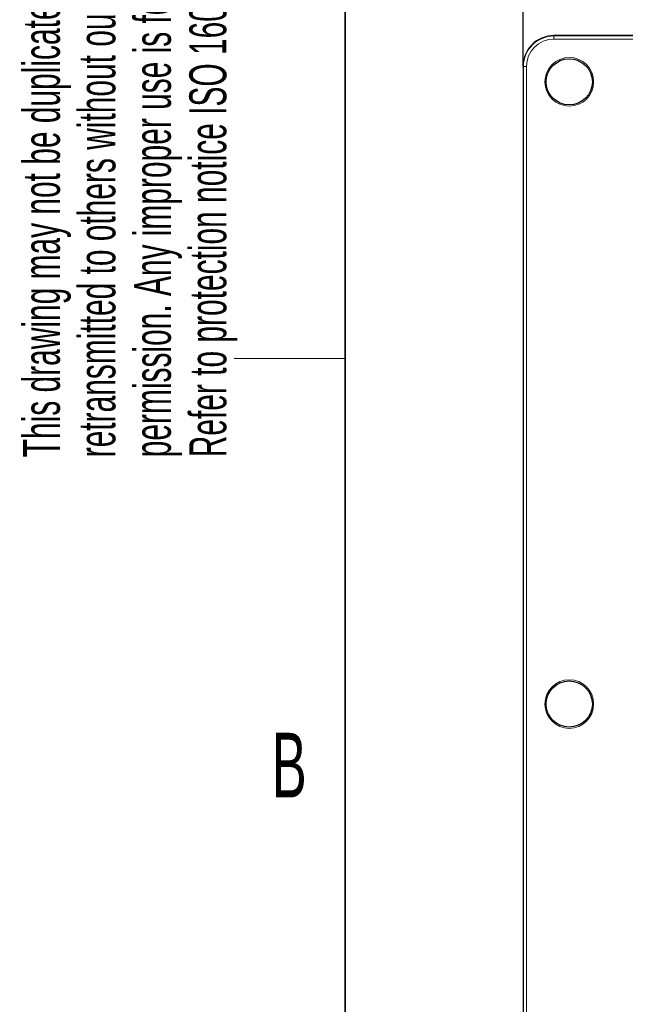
# Model space of a CAD drawing. Header units: millimetres. Extents: x 5 to 418, y 2 to 292.
# Tile 19 of 67: x 8 to 41, y 202 to 256. Entities that reach past the tile are written whole.
import ezdxf

# ---------------------------------------------------------------- set-up
doc = ezdxf.new("R2010")
doc.units = ezdxf.units.MM
doc.layers.add('SLD-0', color=7, linetype='Continuous')
doc.styles.add('SLDTEXTSTYLE1', font='TXT', dxfattribs={"width": 0.605})
doc.dimstyles.new('SLDDIMSTYLE1', dxfattribs={"dimtxt": 3.5, "dimasz": 3.302, "dimexe": 0, "dimexo": 0.0625, "dimgap": 0.875, "dimtad": 1, "dimlfac": 3, "dimrnd": 1e-09, "dimzin": 12, "dimdsep": 46, "dimtxsty": 'SLDTEXTSTYLE1', "dimsah": 1, "dimcen": 0.09, "dimadec": 0, "dimazin": 3, "dimtfac": 1, "dimtofl": 0, "dimtmove": 0, "dimatfit": 3, "dimfxl": 1, "dimfrac": 2, "dimtolj": 1, "dimtzin": 12, "dimarcsym": 0})

# ---------------------------------------------------------------- blocks, each defined once
blk = doc.blocks.new('_D_7')
at = {"layer": 'SLD-0', "color": 7}
for p, q in [((35.622, 253.056), (35.622, 265.723)), ((130.622, 253.056), (130.622, 265.723)), ((35.622, 264.723), (130.622, 264.723))]:
    blk.add_line(p, q, dxfattribs=at)
for points in [[(35.622, 264.723), (38.924, 264.215), (38.924, 265.231)], [(130.622, 264.723), (127.32, 265.231), (127.32, 264.215)]]:
    blk.add_solid(points, dxfattribs=at)
at = {"layer": 'SLD-0', "color": 7, "insert": (79.112, 269.235), "char_height": 3.5, "attachment_point": 1, "style": 'SLDTEXTSTYLE1'}
blk.add_mtext('285', dxfattribs=at)

msp = doc.modelspace()

# ---------------------------------------------------------------- linework, layer by layer
at = {"color": 7, "linetype": 'Continuous', "lineweight": 25}
for p, q in [((128.9558, 254.723), (37.2891, 254.723)), ((35.6225, 253.0563), (35.6225, 83.0563))]:
    msp.add_line(p, q, dxfattribs=at)
at = {"color": 7, "linetype": 'Continuous', "lineweight": 18}
for p, q in [((37.2891, 254.723), (37.2891, 254.7026)), ((37.2891, 254.5359), (37.2891, 254.7026)), ((37.2891, 254.7026), (128.9558, 254.7026)), ((128.9558, 254.5359), (37.2891, 254.5359)), ((35.6429, 253.0563), (35.6225, 253.0563)), ((35.8095, 253.0563), (35.6429, 253.0563)), ((35.6429, 83.0563), (35.6429, 253.0563)), ((35.8095, 253.0563), (35.8095, 83.0563))]:
    msp.add_line(p, q, dxfattribs=at)
for centre in [(38.1225, 252.223), (38.1225, 218.5563)]:
    msp.add_circle(centre, 1.3167, dxfattribs=at)
at = {"color": 7, "linetype": 'Continuous', "lineweight": 25}
for centre in [(38.1225, 252.223), (38.1225, 218.5563)]:
    msp.add_circle(centre, 1.25, dxfattribs=at)
msp.add_arc((37.2891, 253.0563), 1.6667, 90, 180, dxfattribs=at)
at = {"color": 7, "linetype": 'Continuous', "lineweight": 18}
for radius in [1.6463, 1.4796]:
    msp.add_arc((37.2891, 253.0563), radius, 90, 180, dxfattribs=at)
at = {"layer": 'SLD-0', "lineweight": 35}
msp.add_line((26, 282.5), (26, 12), dxfattribs=at)
at = {"layer": 'SLD-0', "lineweight": 18}
msp.add_line((20, 237.25), (26, 237.25), dxfattribs=at)

# ---------------------------------------------------------------- texts
at = {"layer": 'SLD-0', "char_height": 2, "attachment_point": 1, "rotation": 90, "style": 'SLDTEXTSTYLE1'}
for s, insert in [('permission. Any improper use is forbidden.', (14.5783, 231.9088)), ('retransmitted to others without our prior', (11.5783, 231.9088)), ('This drawing may not be duplicated nor', (8.5783, 231.9088)), ('Refer to protection notice ISO 16016', (17.5783, 231.9088))]:
    msp.add_mtext(s, dxfattribs=dict(at, insert=insert))
at = {"layer": 'SLD-0', "insert": (22.9816, 217.0011), "char_height": 3.5, "attachment_point": 2, "style": 'SLDTEXTSTYLE1'}
msp.add_mtext('B', dxfattribs=at)

# ---------------------------------------------------------------- dimensions: what is measured, and where the dimension line sits
at = {"layer": 'SLD-0', "color": 7}
dim = msp.add_linear_dim(base=(130.6225, 264.723), p1=(35.6225, 253.0563), p2=(130.6225, 253.0563), dimstyle='SLDDIMSTYLE1', dxfattribs=at)
dim.commit()
dim.dimension.update_dxf_attribs({"geometry": '_D_7', "text_midpoint": (83.1225, 264.723), "dimtype": 160})

doc.saveas('drawing.dxf')
